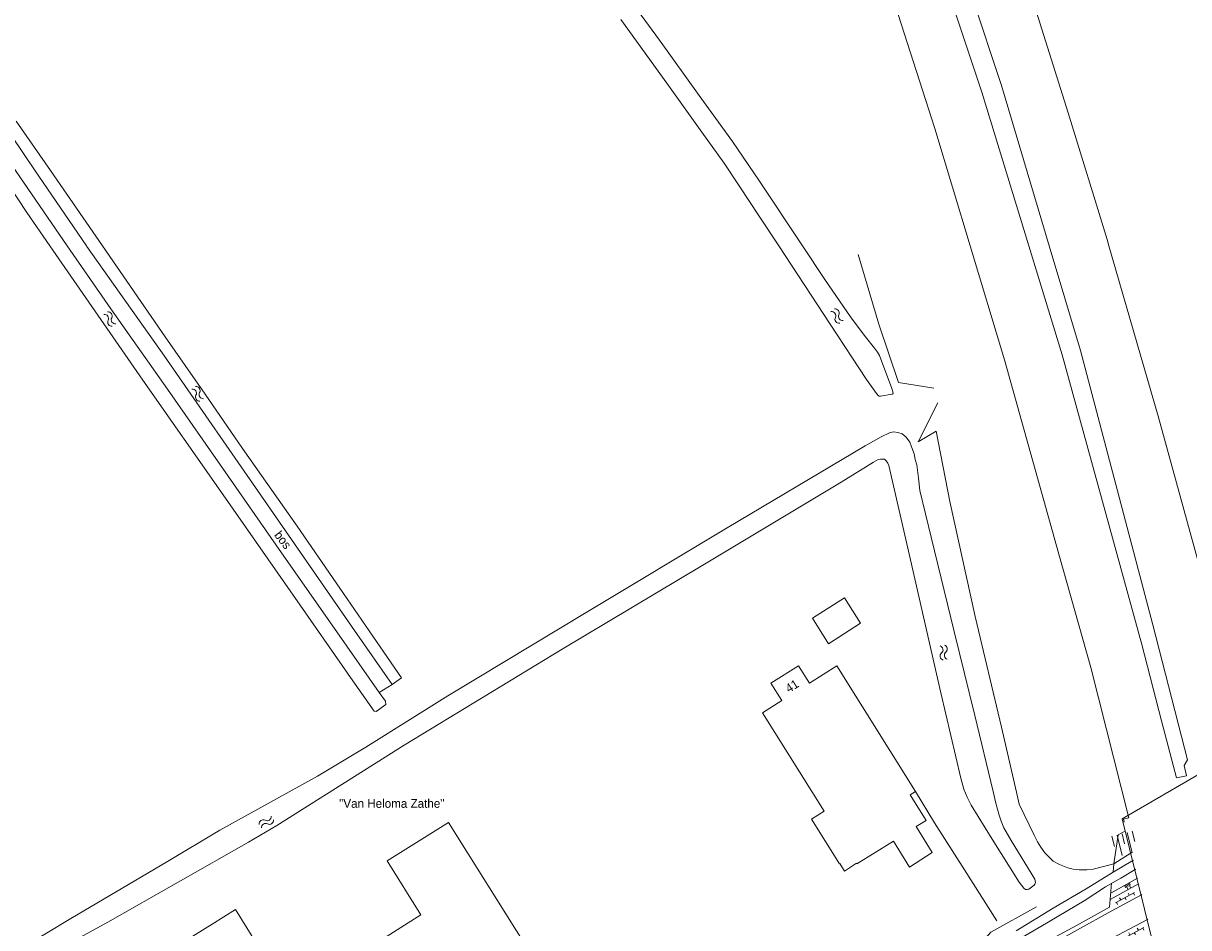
# Model space of a CAD drawing. Header units: metres. Extents: x 195864 to 198202, y 543264 to 544906.
# Tile 75 of 79: x 197619 to 197860, y 544359 to 544546. Entities that reach past the tile are written whole.
import ezdxf

# ---------------------------------------------------------------- set-up
doc = ezdxf.new("R2010")
doc.units = ezdxf.units.M
doc.header["$MEASUREMENT"] = 0
for name, color, linetype, lineweight in [('Level 11', 7, 'Continuous', 0), ('Level 12', 7, 'Continuous', 0), ('Level 14', 7, 'Continuous', 0), ('Level 19', 7, 'Continuous', 0), ('Level 28', 7, 'Continuous', 0), ('Level 29', 7, 'Continuous', 0), ('Level 32', 7, 'Continuous', 0), ('Level 33', 7, 'Continuous', 0), ('Level 36', 7, 'Continuous', 0), ('Level 41', 7, 'Continuous', 0), ('Level 43', 7, 'Continuous', 0)]:
    doc.layers.add(name, color=color, linetype=linetype, lineweight=lineweight)
doc.styles.add('Style-CHAR_FAST_FONT', font='CHAR_FAST_FONT.shx')

# ---------------------------------------------------------------- blocks, each defined once
blk = doc.blocks.new('WA_143')
at = {"layer": 'Level 43', "color": 7, "linetype": 'Continuous', "lineweight": 0, "extrusion": (0, 0, -1)}
for centre in [(-0.75, 0.05), (-0.75, -0.85)]:
    blk.add_arc(centre, 0.85, 28.0726, 151.9276, dxfattribs=at)
at = {"layer": 'Level 43', "color": 7, "linetype": 'Continuous', "lineweight": 0}
for centre in [(2.25, 0.85), (2.25, -0.05)]:
    blk.add_arc(centre, 0.85, 208.0724, 331.9274, dxfattribs=at)
blk = doc.blocks.new('OVTP6')
at = {"layer": 'Level 41', "color": 7, "linetype": 'Continuous', "lineweight": 0}
for p, q in [((0, 0), (4.5, 0)), ((0.25, 0), (0.25, 0.5)), ((1.25, 0), (1.25, -0.5)), ((2.25, 0), (2.25, 0.5)), ((4.25, 0), (4.25, 0.5)), ((3.25, 0), (3.25, -0.5))]:
    blk.add_line(p, q, dxfattribs=at)
blk = doc.blocks.new('TA')
at = {"layer": 'Level 43', "color": 7, "linetype": 'Continuous', "lineweight": 0}
for p, q in [((0, 0), (0, -0.5)), ((0.25, 0), (0.25, -1)), ((0.5, 0), (0.5, -0.5)), ((-0.5, 0), (-0.5, -0.5)), ((-0.25, 0), (-0.25, -1))]:
    blk.add_line(p, q, dxfattribs=at)
blk = doc.blocks.new('WA_163')
at = {"layer": 'Level 43', "color": 7, "linetype": 'Continuous', "lineweight": 0, "extrusion": (0, 0, -1)}
for centre in [(-0.75, 0.05), (-0.75, -0.85)]:
    blk.add_arc(centre, 0.85, 28.0725, 151.9275, dxfattribs=at)
at = {"layer": 'Level 43', "color": 7, "linetype": 'Continuous', "lineweight": 0}
for centre in [(2.25, 0.85), (2.25, -0.05)]:
    blk.add_arc(centre, 0.85, 208.0725, 331.9275, dxfattribs=at)
blk = doc.blocks.new('WA_120')
at = {"layer": 'Level 43', "color": 7, "linetype": 'Continuous', "lineweight": 0, "extrusion": (0, 0, -1)}
for centre in [(-0.75, 0.05), (-0.75, -0.85)]:
    blk.add_arc(centre, 0.85, 28.0726, 151.9276, dxfattribs=at)
at = {"layer": 'Level 43', "color": 7, "linetype": 'Continuous', "lineweight": 0}
for centre in [(2.25, 0.85), (2.25, -0.05)]:
    blk.add_arc(centre, 0.85, 208.0724, 331.9274, dxfattribs=at)
blk = doc.blocks.new('WA_36')
at = {"layer": 'Level 43', "color": 7, "linetype": 'Continuous', "lineweight": 0, "extrusion": (0, 0, -1)}
for centre in [(-0.75, 0.05), (-0.75, -0.85)]:
    blk.add_arc(centre, 0.85, 28.0726, 151.9276, dxfattribs=at)
at = {"layer": 'Level 43', "color": 7, "linetype": 'Continuous', "lineweight": 0}
for centre in [(2.25, 0.85), (2.25, -0.05)]:
    blk.add_arc(centre, 0.85, 208.0724, 331.9274, dxfattribs=at)
blk = doc.blocks.new('WA_168')
at = {"layer": 'Level 43', "color": 7, "linetype": 'Continuous', "lineweight": 0, "extrusion": (0, 0, -1)}
for centre in [(-0.75, 0.05), (-0.75, -0.85)]:
    blk.add_arc(centre, 0.85, 28.0725, 151.9276, dxfattribs=at)
at = {"layer": 'Level 43', "color": 7, "linetype": 'Continuous', "lineweight": 0}
for centre in [(2.25, 0.85), (2.25, -0.05)]:
    blk.add_arc(centre, 0.85, 208.0724, 331.9275, dxfattribs=at)

msp = doc.modelspace()

# ---------------------------------------------------------------- linework, layer by layer
at = {"layer": 'Level 11', "color": 7, "linetype": 'Continuous', "lineweight": 13}
for p, q in [((197701.15, 544361.58), (197697.83, 544359.45)), ((197697.83, 544359.45), (197684, 544350.69))]:
    msp.add_line(p, q, dxfattribs=at)
at = {"layer": 'Level 11', "color": 7, "linetype": 'Continuous', "lineweight": 13, "flags": 128}
for points in [[(197792.21, 544421.93), (197788.87, 544427.19), (197782.23, 544422.93), (197785.59, 544417.68), (197792.21, 544421.93)], [(197807.05, 544374.44), (197802.31, 544371.46), (197799, 544376.82), (197791.44, 544372.14), (197791.39, 544372.23), (197788.9, 544370.64), (197787.94, 544372.21), (197787.82, 544372.14), (197782.03, 544381.35), (197784.65, 544382.99), (197771.88, 544403.37), (197775.93, 544405.93), (197773.65, 544409.54), (197779.33, 544413.11), (197781.61, 544409.51), (197787.26, 544413.08), (197803.58, 544387.09), (197802.48, 544386.42), (197805.75, 544381.09), (197803.73, 544379.84), (197807.05, 544374.44)], [(197701.15, 544361.58), (197694.18, 544372.72), (197706.91, 544380.68), (197722.82, 544355.3)]]:
    msp.add_lwpolyline(points, dxfattribs=at)
at = {"layer": 'Level 12', "color": 7, "linetype": 'Continuous', "lineweight": 13}
for q in [(197657.98, 544359.66), (197674.11, 544344.46)]:
    msp.add_line((197662.8, 544362.65), q, dxfattribs=at)
at = {"layer": 'Level 12', "color": 7, "linetype": 'Continuous', "lineweight": 13, "flags": 128}
msp.add_lwpolyline([(197657.98, 544359.66), (197630.49, 544342.57), (197641.8, 544324.37), (197674.11, 544344.46)], dxfattribs=at)
at = {"layer": 'Level 14', "color": 7, "linetype": 'Continuous', "lineweight": 13, "flags": 128}
msp.add_lwpolyline([(197846.37, 544381.46), (197874.36, 544397.7), (197883.98, 544358.63), (197855.62, 544344.04), (197846.37, 544381.46)], dxfattribs=at)
at = {"layer": 'Level 19', "color": 7, "linetype": 'Continuous', "lineweight": 0, "flags": 128}
for points in [[(197627.99, 544500), (197623.12, 544507.02), (197616.48, 544516.69), (197610.66, 544525.27), (197600.6, 544539.91), (197593.43, 544550.1), (197591.68, 544552.68), (197591.68, 544553.13), (197591.83, 544553.4), (197592.06, 544553.65), (197592.48, 544553.75), (197593.46, 544554), (197594.24, 544554.17), (197594.74, 544554.15), (197595.06, 544553.95), (197601.13, 544545.39), (197611.72, 544529.64), (197621.23, 544515.75), (197631.94, 544500)], [(197743, 544552.97), (197750.57, 544542.55), (197758.81, 544531.09)], [(197742.55, 544546.82), (197752.09, 544533.63), (197759.35, 544523.51), (197763.97, 544517.11), (197767.07, 544512.43), (197771.22, 544506.12), (197775.25, 544500)], [(197758.81, 544531.09), (197765.71, 544521.57), (197771.27, 544513.37), (197780.18, 544500)], [(197617.39, 544525.79), (197624.51, 544515.62), (197635.28, 544500)], [(197624.39, 544500), (197619.6, 544506.93), (197613.93, 544515.41)], [(197624.39, 544500), (197643.63, 544472.18), (197660.27, 544448.51), (197676.19, 544425.68), (197687.1, 544409.96), (197691.52, 544403.69), (197691.93, 544403.67), (197693.92, 544405.06), (197693.87, 544405.77), (197692.52, 544407.61), (197683.81, 544420.12), (197672.33, 544436.46), (197661.28, 544452.36), (197648.75, 544470.32), (197637.01, 544486.96), (197627.99, 544500)], [(197631.94, 544500), (197632.02, 544499.89), (197648.15, 544477.14), (197669.44, 544446.4), (197687.46, 544420.38), (197695.21, 544409.23), (197697.19, 544410.61), (197692.77, 544417.02), (197684.43, 544429.13), (197675.58, 544441.97), (197664.25, 544458.09), (197656.54, 544469.28), (197648.23, 544481.2), (197635.28, 544500)], [(197775.25, 544500), (197785.94, 544483.8), (197793.46, 544472.31), (197795.49, 544469.42), (197795.89, 544468.96), (197796.05, 544468.92), (197796.31, 544468.9), (197798.71, 544469.28), (197798.95, 544469.46), (197798.91, 544469.76), (197798.67, 544470.5), (197796.09, 544477.32), (197795.69, 544478.02), (197795.09, 544478.82), (197793.24, 544481.2), (197790.23, 544485.07), (197784.84, 544493), (197780.18, 544500)], [(197827.05, 544366.91), (197828.15, 544367.69), (197828.27, 544367.89), (197828.39, 544368.29), (197828.25, 544368.95), (197823.37, 544376.96), (197821.83, 544379.56), (197821.28, 544380.96), (197820.92, 544382.2), (197820.23, 544384.66), (197819.63, 544387.06), (197815.86, 544402.8), (197811.57, 544420.23), (197806.79, 544439.73), (197804.49, 544449.35), (197804.2, 544451.95), (197803.82, 544454.67), (197803.53, 544455.79), (197803.31, 544456.97), (197802.77, 544458.43), (197802.37, 544459.39), (197801.62, 544460.39), (197800.78, 544461.08), (197799.94, 544461.38), (197799.04, 544461.48), (197798.18, 544461.32), (197796.5, 544460.47), (197793.13, 544458.61), (197764.61, 544441.64), (197735.78, 544424.31), (197706.77, 544406.9), (197689.77, 544396.25), (197679.76, 544390.23), (197673.95, 544387.02), (197659.54, 544379.1), (197648.75, 544372.63), (197628.71, 544360.82), (197619.34, 544355.18)], [(197665.51, 544376.59), (197671.34, 544380.09), (197697.73, 544396.67), (197730.4, 544416.55), (197759.53, 544433.9), (197788.2, 544451.07), (197794.89, 544455.27), (197795.83, 544455.77), (197796.35, 544455.89), (197796.75, 544455.89), (197797.15, 544455.85), (197797.53, 544455.54), (197797.82, 544455.04)], [(197797.82, 544455.04), (197798.02, 544454.52), (197802.57, 544435.04), (197808.85, 544407.5), (197812.94, 544389.84), (197813.57, 544387.6), (197814.27, 544385.93), (197815.11, 544384.23), (197819.45, 544377.21), (197825.05, 544368.34), (197825.97, 544367.1), (197826.37, 544366.84), (197826.75, 544366.79), (197827.05, 544366.91)], [(197620.51, 544350.99), (197624.64, 544353.63), (197636.39, 544360.04), (197665.51, 544376.59)]]:
    msp.add_lwpolyline(points, dxfattribs=at)
at = {"layer": 'Level 28', "color": 7, "linetype": 'Continuous', "lineweight": 0}
for p, q in [((197692.52, 544407.61), (197695.21, 544409.23)), ((197844, 544366.07), (197849.5, 544369.13))]:
    msp.add_line(p, q, dxfattribs=at)
at = {"layer": 'Level 28', "color": 7, "linetype": 'Continuous', "lineweight": 0, "flags": 128}
for points in [[(197791.69, 544498.18), (197795.98, 544483.82), (197800.06, 544471.75), (197807.35, 544470.52)], [(197808.17, 544467.48), (197804.1, 544459.41), (197807.85, 544461.66), (197810.71, 544447.08), (197815.9, 544423.3), (197821.35, 544400.37), (197824.45, 544386.93), (197825.02, 544384.49), (197828.15, 544378.07), (197828.85, 544376.68), (197829.54, 544375.54), (197830.34, 544374.38), (197832.08, 544372.68), (197833.4, 544371.98), (197835.08, 544371.29), (197836.18, 544371.05), (197837.46, 544370.87), (197839.07, 544370.9), (197840.33, 544371.04), (197842.74, 544371.64), (197844.64, 544372.13), (197845.51, 544378.13), (197847.06, 544378.95)], [(197803.58, 544387.09), (197807.54, 544380.59), (197813.72, 544370.88), (197820.4, 544360.33)], [(197771.97, 544331.63), (197773.61, 544331.46), (197790.86, 544341.16), (197805.46, 544348.97), (197816.21, 544354.7), (197819.17, 544357.95), (197828.6, 544363.21)]]:
    msp.add_lwpolyline(points, dxfattribs=at)
at = {"layer": 'Level 29', "color": 7, "linetype": 'Continuous', "lineweight": 0}
for p, q in [((197788.9, 544617.39), (197817.29, 544531.83)), ((197792.98, 544618.74), (197821.38, 544533.18)), ((197821.38, 544533.18), (197831.25, 544500)), ((197817.29, 544531.83), (197827.04, 544500)), ((197843.89, 544364.72), (197849.76, 544367.98))]:
    msp.add_line(p, q, dxfattribs=at)
at = {"layer": 'Level 29', "color": 7, "linetype": 'Continuous', "lineweight": 0, "flags": 128}
for points in [[(197788.98, 544661.27), (197797.21, 544638.84), (197798.04, 544638.88), (197810.9, 544602.21), (197824.3, 544562.21), (197835.21, 544527.53), (197843.23, 544501.29), (197843.61, 544500)], [(197764.52, 544654.26), (197773.19, 544629.83), (197781.07, 544607.32), (197781.2, 544604.73), (197792.4, 544571.53), (197807.6, 544524.3), (197814.9, 544500)], [(197814.9, 544500), (197821.99, 544476.44), (197833.27, 544436.18), (197839.89, 544412.73), (197847.74, 544381.64)], [(197827.04, 544500), (197833.95, 544477.43), (197850.45, 544417.51)], [(197831.25, 544500), (197837.7, 544478.31), (197852.69, 544421.58)], [(197843.61, 544500), (197853.78, 544464.73), (197864.23, 544426.92), (197872.02, 544397.21), (197874.04, 544397.56)], [(197850.45, 544417.51), (197854.51, 544401.73), (197857.62, 544389.93), (197859.7, 544390.35), (197859.21, 544392.45), (197859.85, 544393.64), (197852.69, 544421.58)], [(197847.74, 544381.64), (197846.61, 544381.37), (197846.77, 544380.73)], [(197848.3, 544374.48), (197848.19, 544374.42), (197844.64, 544372.13), (197844.51, 544370.43)], [(197817.12, 544351.94), (197829.53, 544359.19), (197838.46, 544364.47), (197842.87, 544367.38), (197846.07, 544369.13), (197849.05, 544370.94), (197849.15, 544370.99)], [(197824.43, 544358.28), (197832.1, 544362.98), (197838.93, 544366.93), (197844.51, 544370.43), (197848.58, 544372.83), (197848.69, 544372.89)], [(197773.4, 544327.1), (197775.66, 544325.96), (197792.39, 544334.98), (197807.31, 544343.29), (197821.42, 544351.05), (197836.89, 544359.37), (197843.76, 544363.14), (197844.17, 544368.09)], [(197830.16, 544354.63), (197844.1, 544362.3), (197850.33, 544365.74), (197850.43, 544365.79)], [(197833.32, 544350.94), (197851.59, 544360.63), (197851.68, 544360.68)]]:
    msp.add_lwpolyline(points, dxfattribs=at)

# ---------------------------------------------------------------- block references
at = {"layer": 'Level 41', "color": 7, "linetype": 'Continuous', "lineweight": 0}
for p, xscale, yscale, zscale, rotation in [((197848.9, 544366.22), 0.9999996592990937, 0.9999996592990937, 0.9999996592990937, 208.8890628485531), ((197850.83, 544358.98), 1.000000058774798, 1.000000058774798, 1.000000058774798, 208.4906206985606)]:
    msp.add_blockref('OVTP6', p, dxfattribs=dict(at, xscale=xscale, yscale=yscale, zscale=zscale, rotation=rotation))
at = {"layer": 'Level 43', "color": 7, "linetype": 'Continuous', "lineweight": 0}
for name, p, xscale, yscale, zscale, rotation in [('WA_163', (197788.24, 544484.27), 0.9999972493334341, 0.9999972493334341, 0.999997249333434, 126.8867597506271), ('WA_36', (197635.95, 544486.07), 0.9999985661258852, 0.9999985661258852, 0.9999985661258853, 305.2194264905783), ('WA_168', (197654.18, 544470.62), 1.000000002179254, 1.000000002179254, 1.000000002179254, 303.5325249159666), ('WA_120', (197809.11, 544417.31), 1.000001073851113, 1.000001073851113, 1.000001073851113, 281.5828065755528), ('WA_143', (197667.96, 544379.92), 0.9999987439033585, 0.9999987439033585, 0.9999987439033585, 34.23448200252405), ('TA', (197846.34, 544378.34), 4.342128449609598, 4.342128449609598, 4.342128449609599, 13.89861645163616), ('TA', (197847.32, 544367.92), 1.129895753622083, 1.129895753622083, 1.129895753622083, 29.12843247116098)]:
    msp.add_blockref(name, p, dxfattribs=dict(at, xscale=xscale, yscale=yscale, zscale=zscale, rotation=rotation))

# ---------------------------------------------------------------- texts
at = {"layer": 'Level 32', "color": 7, "linetype": 'Continuous', "lineweight": 13, "style": 'Style-CHAR_FAST_FONT'}
msp.add_text('41', height=1.8, rotation=32.1329, dxfattribs=at).set_placement((197777.35, 544407.44))
at = {"layer": 'Level 33', "color": 7, "linetype": 'Continuous', "lineweight": 13, "style": 'Style-CHAR_FAST_FONT'}
msp.add_text('bos', height=1.8, rotation=307.6035, dxfattribs=at).set_placement((197670.74, 544440.13))
at = {"layer": 'Level 36', "color": 7, "linetype": 'Continuous', "lineweight": 13, "style": 'Style-CHAR_FAST_FONT'}
msp.add_text('"Van Heloma Zathe"', height=1.8, rotation=0, dxfattribs=at).set_placement((197684.28, 544383.72))

doc.saveas('drawing.dxf')
